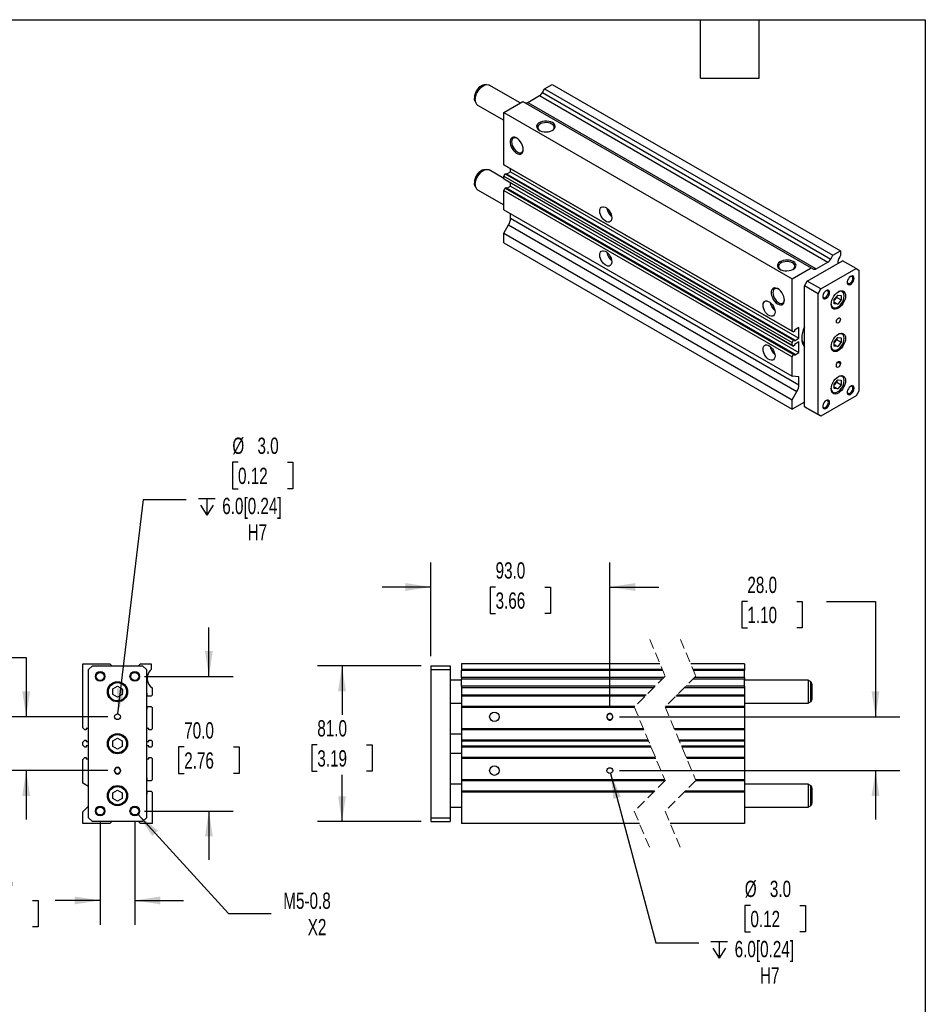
# Model space of a CAD drawing. Header units: millimetres. Extents: x 25 to 1092, y 25 to 838.
# Tile 4 of 4: x 621 to 1092, y 326 to 838. Entities that reach past the tile are written whole.
import ezdxf

# ---------------------------------------------------------------- set-up
doc = ezdxf.new("R2010")
doc.units = ezdxf.units.MM
doc.header["$LTSCALE"] = 4
doc.linetypes.add('SLD-Dashed', pattern=[1.905, 1.27, -0.635])
doc.linetypes.add('SLD-Solid', pattern=[0])
doc.layers.add('DIMENSIONS', color=140, linetype='SLD-Solid', lineweight=25)
doc.layers.add('TEXT', color=140, linetype='SLD-Solid', lineweight=25)
doc.styles.add('SLDTEXTSTYLE0', font='TXT', dxfattribs={"width": 0.7})
doc.dimstyles.new('SLDDIMSTYLE0', dxfattribs={"dimtxt": 8.632031, "dimasz": 13.208, "dimexe": 0, "dimexo": 0.0625, "dimgap": 2.158008, "dimtad": 0, "dimtih": 1, "dimtoh": 1, "dimrnd": 1e-09, "dimzin": 4, "dimdsep": 46, "dimtxsty": 'SLDTEXTSTYLE0', "dimsah": 1, "dimcen": 0.09, "dimadec": 0, "dimazin": 1, "dimtfac": 1, "dimtmove": 0, "dimatfit": 0, "dimfxl": 0, "dimfrac": 2, "dimtolj": 1, "dimtzin": 12, "dimarcsym": 0})
doc.dimstyles.new('SLDDIMSTYLE2', dxfattribs={"dimtxt": 8.632031, "dimasz": 13.208, "dimexe": 0, "dimexo": 0.0625, "dimgap": 2.158008, "dimtad": 0, "dimtih": 1, "dimtoh": 1, "dimrnd": 1e-09, "dimzin": 4, "dimdsep": 46, "dimtxsty": 'SLDTEXTSTYLE0', "dimsah": 1, "dimcen": 0.09, "dimadec": 0, "dimazin": 1, "dimtfac": 1, "dimtofl": 0, "dimtmove": 0, "dimatfit": 3, "dimfxl": 0, "dimfrac": 2, "dimtolj": 1, "dimtzin": 12, "dimarcsym": 0})
doc.dimstyles.new('SLDDIMSTYLE3', dxfattribs={"dimtxt": 8.632031, "dimasz": 13.208, "dimexe": 0, "dimexo": 0.0625, "dimgap": 2.158008, "dimtad": 0, "dimtih": 1, "dimtoh": 1, "dimrnd": 1e-09, "dimzin": 12, "dimdsep": 46, "dimtxsty": 'SLDTEXTSTYLE0', "dimsah": 1, "dimcen": 0, "dimadec": 0, "dimazin": 3, "dimtfac": 1, "dimtofl": 0, "dimtmove": 0, "dimatfit": 3, "dimfxl": 0, "dimfrac": 2, "dimtolj": 1, "dimtzin": 12, "dimarcsym": 0})
doc.dimstyles.new('SLDDIMSTYLE4', dxfattribs={"dimtxt": 8.632031, "dimasz": 13.208, "dimexe": 0, "dimexo": 0.0625, "dimgap": 2.158008, "dimtad": 0, "dimtih": 1, "dimtoh": 1, "dimrnd": 1e-09, "dimzin": 4, "dimdsep": 46, "dimtxsty": 'SLDTEXTSTYLE0', "dimsah": 1, "dimcen": 0, "dimadec": 0, "dimazin": 1, "dimtfac": 1, "dimtofl": 0, "dimtmove": 0, "dimatfit": 3, "dimfxl": 0, "dimfrac": 2, "dimtolj": 1, "dimtzin": 12, "dimarcsym": 0})

# ---------------------------------------------------------------- blocks, each defined once
blk = doc.blocks.new('_D_10')
at = {"layer": 'DIMENSIONS'}
for p, q in [((558.25, 506.52), (555.35, 506.52)), ((555.35, 506.52), (555.35, 492.8)), ((583.9, 506.52), (586.8, 506.52)), ((586.8, 506.52), (586.8, 492.8)), ((599.46, 506.52), (624.86, 506.52)), ((624.86, 506.52), (624.86, 475.75)), ((555.35, 492.8), (558.25, 492.8)), ((586.8, 492.8), (583.9, 492.8)), ((667.23, 475.75), (612.16, 475.75)), ((667.23, 447.75), (612.16, 447.75)), ((624.86, 447.75), (624.86, 422.35))]:
    blk.add_line(p, q, dxfattribs=at)
for points in [[(624.86, 475.75), (626.89, 488.96), (622.82, 488.96)], [(624.86, 447.75), (622.82, 434.54), (626.89, 434.54)]]:
    blk.add_solid(points, dxfattribs=at)
at = {"layer": 'DIMENSIONS', "char_height": 8.467, "attachment_point": 1, "style": 'SLDTEXTSTYLE0'}
for s, insert in [('28.0', (558.25, 519.36)), ('1.10', (558.25, 503.71))]:
    blk.add_mtext(s, dxfattribs=dict(at, insert=insert))
blk = doc.blocks.new('_D_11')
at = {"layer": 'DIMENSIONS'}
for p, q in [((719.81, 496.75), (719.81, 522.15)), ((686.39, 496.75), (732.51, 496.75)), ((706.99, 460.05), (704.09, 460.05)), ((704.09, 460.05), (704.09, 446.33)), ((732.64, 460.05), (735.53, 460.05)), ((735.53, 460.05), (735.53, 446.33)), ((704.09, 446.33), (706.99, 446.33)), ((735.53, 446.33), (732.64, 446.33)), ((686.39, 426.75), (732.51, 426.75)), ((719.81, 426.75), (719.81, 401.35))]:
    blk.add_line(p, q, dxfattribs=at)
for points in [[(719.81, 496.75), (721.84, 509.96), (717.78, 509.96)], [(719.81, 426.75), (717.78, 413.54), (721.84, 413.54)]]:
    blk.add_solid(points, dxfattribs=at)
at = {"layer": 'DIMENSIONS', "char_height": 8.467, "attachment_point": 1, "style": 'SLDTEXTSTYLE0'}
for s, insert in [('70.0', (706.99, 472.9)), ('2.76', (706.99, 457.25))]:
    blk.add_mtext(s, dxfattribs=dict(at, insert=insert))
blk = doc.blocks.new('_D_12')
at = {"layer": 'DIMENSIONS'}
for p, q in [((663.31, 421.67), (663.31, 367.55)), ((681.31, 421.67), (681.31, 367.55)), ((602.5, 380.25), (599.6, 380.25)), ((599.6, 380.25), (599.6, 366.53)), ((628.15, 380.25), (631.05, 380.25)), ((631.05, 380.25), (631.05, 366.53)), ((663.31, 380.25), (639.84, 380.25)), ((681.31, 380.25), (706.71, 380.25)), ((599.6, 366.53), (602.5, 366.53)), ((631.05, 366.53), (628.15, 366.53))]:
    blk.add_line(p, q, dxfattribs=at)
for points in [[(663.31, 380.25), (650.1, 382.28), (650.1, 378.22)], [(681.31, 380.25), (694.52, 378.22), (694.52, 382.28)]]:
    blk.add_solid(points, dxfattribs=at)
at = {"layer": 'DIMENSIONS', "char_height": 8.467, "attachment_point": 1, "style": 'SLDTEXTSTYLE0'}
for s, insert in [('18.0', (602.5, 393.1)), ('0.71', (602.5, 377.45))]:
    blk.add_mtext(s, dxfattribs=dict(at, insert=insert))
blk = doc.blocks.new('SW_SYMBOL_HOLE_DEPTH')
at = {"layer": 'DIMENSIONS', "color": 0}
for p, q in [((0, 3500), (3200, 3500)), ((400, 2220), (1600, 300)), ((1600, 3500), (1600, 300)), ((2800, 2220), (1600, 300))]:
    blk.add_line(p, q, dxfattribs=at)
blk = doc.blocks.new('_D_13')
at = {"layer": 'DIMENSIONS'}
for p, q in [((734.96, 608.07), (732.06, 608.07)), ((732.06, 608.07), (732.06, 594.35)), ((760.61, 608.07), (763.51, 608.07)), ((763.51, 608.07), (763.51, 594.35)), ((732.06, 594.35), (734.96, 594.35)), ((763.51, 594.35), (760.61, 594.35)), ((672.49, 477.24), (685.85, 588.67)), ((685.85, 588.67), (708.08, 588.67))]:
    blk.add_line(p, q, dxfattribs=at)
blk.add_solid([(672.49, 477.24), (676.08, 490.11), (672.04, 490.6)], dxfattribs=at)
at = {"layer": 'DIMENSIONS', "xscale": 0.002688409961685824, "yscale": 0.002688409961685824, "zscale": 0.002688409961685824}
blk.add_blockref('SW_SYMBOL_HOLE_DEPTH', (714.43, 579.84), dxfattribs=at)
at = {"layer": 'DIMENSIONS', "char_height": 8.467, "attachment_point": 1, "style": 'SLDTEXTSTYLE0'}
for s, insert in [('%%c', (732.03, 620.91)), ('3.0', (745.07, 620.91)), ('0.12', (734.96, 605.26)), ('6.0[0.24]', (726.77, 589.61)), ('H7', (739.95, 575.89))]:
    blk.add_mtext(s, dxfattribs=dict(at, insert=insert))
blk = doc.blocks.new('_D_14')
at = {"layer": 'DIMENSIONS'}
for p, q in [((683, 424.9), (729.93, 373.43)), ((729.93, 373.43), (752.15, 373.43))]:
    blk.add_line(p, q, dxfattribs=at)
blk.add_solid([(683, 424.9), (690.39, 413.77), (693.4, 416.51)], dxfattribs=at)
at = {"layer": 'DIMENSIONS', "char_height": 8.467, "attachment_point": 1, "style": 'SLDTEXTSTYLE0'}
for s, insert in [('M5-0.8', (758.5, 384.35)), ('X2', (771.2, 370.63))]:
    blk.add_mtext(s, dxfattribs=dict(at, insert=insert))
blk = doc.blocks.new('_D_15')
at = {"layer": 'DIMENSIONS'}
for p, q in [((830.13, 502.25), (776.31, 502.25)), ((789.01, 502.25), (789.01, 476.79)), ((776.18, 461.14), (773.28, 461.14)), ((773.28, 461.14), (773.28, 447.42)), ((801.83, 461.14), (804.73, 461.14)), ((804.73, 461.14), (804.73, 447.42)), ((773.28, 447.42), (776.18, 447.42)), ((789.01, 421.25), (789.01, 445.49)), ((804.73, 447.42), (801.83, 447.42)), ((830.13, 421.25), (776.31, 421.25))]:
    blk.add_line(p, q, dxfattribs=at)
for points in [[(789.01, 502.25), (786.97, 489.04), (791.04, 489.04)], [(789.01, 421.25), (791.04, 434.46), (786.97, 434.46)]]:
    blk.add_solid(points, dxfattribs=at)
at = {"layer": 'DIMENSIONS', "char_height": 8.467, "attachment_point": 1, "style": 'SLDTEXTSTYLE0'}
for s, insert in [('81.0', (776.18, 473.99)), ('3.19', (776.18, 458.34))]:
    blk.add_mtext(s, dxfattribs=dict(at, insert=insert))
blk = doc.blocks.new('_D_16')
at = {"layer": 'DIMENSIONS'}
for p, q in [((835.21, 507.33), (835.21, 555.92)), ((928.21, 481.08), (928.21, 555.92)), ((835.21, 543.22), (809.81, 543.22)), ((868.84, 543.22), (865.94, 543.22)), ((865.94, 543.22), (865.94, 529.5)), ((894.49, 543.22), (897.39, 543.22)), ((897.39, 543.22), (897.39, 529.5)), ((928.21, 543.22), (953.61, 543.22)), ((865.94, 529.5), (868.84, 529.5)), ((897.39, 529.5), (894.49, 529.5))]:
    blk.add_line(p, q, dxfattribs=at)
for points in [[(835.21, 543.22), (822, 545.25), (822, 541.19)], [(928.21, 543.22), (941.42, 541.19), (941.42, 545.25)]]:
    blk.add_solid(points, dxfattribs=at)
at = {"layer": 'DIMENSIONS', "char_height": 8.467, "attachment_point": 1, "style": 'SLDTEXTSTYLE0'}
for s, insert in [('93.0', (868.84, 556.07)), ('3.66', (868.84, 540.41))]:
    blk.add_mtext(s, dxfattribs=dict(at, insert=insert))
blk = doc.blocks.new('_D_17')
at = {"layer": 'DIMENSIONS'}
for p, q in [((999.71, 535.73), (996.81, 535.73)), ((996.81, 535.73), (996.81, 522.01)), ((1025.36, 535.73), (1028.26, 535.73)), ((1028.26, 535.73), (1028.26, 522.01)), ((1040.91, 535.73), (1066.31, 535.73)), ((1066.31, 535.73), (1066.31, 475.75)), ((996.81, 522.01), (999.71, 522.01)), ((1028.26, 522.01), (1025.36, 522.01)), ((933.29, 475.75), (1079.01, 475.75)), ((933.29, 447.75), (1079.01, 447.75)), ((1066.31, 447.75), (1066.31, 422.35))]:
    blk.add_line(p, q, dxfattribs=at)
for points in [[(1066.31, 475.75), (1068.35, 488.96), (1064.28, 488.96)], [(1066.31, 447.75), (1064.28, 434.54), (1068.35, 434.54)]]:
    blk.add_solid(points, dxfattribs=at)
at = {"layer": 'DIMENSIONS', "char_height": 8.467, "attachment_point": 1, "style": 'SLDTEXTSTYLE0'}
for s, insert in [('28.0', (999.71, 548.58)), ('1.10', (999.71, 532.92))]:
    blk.add_mtext(s, dxfattribs=dict(at, insert=insert))
blk = doc.blocks.new('_D_18')
at = {"layer": 'DIMENSIONS'}
for p, q in [((928.6, 446.3), (952.19, 358.27)), ((1001.3, 377.66), (998.4, 377.66)), ((998.4, 377.66), (998.4, 363.94)), ((1026.95, 377.66), (1029.85, 377.66)), ((1029.85, 377.66), (1029.85, 363.94)), ((998.4, 363.94), (1001.3, 363.94)), ((1029.85, 363.94), (1026.95, 363.94)), ((952.19, 358.27), (974.41, 358.27))]:
    blk.add_line(p, q, dxfattribs=at)
blk.add_solid([(928.6, 446.3), (930.05, 433.02), (933.98, 434.07)], dxfattribs=at)
at = {"layer": 'DIMENSIONS', "xscale": 0.002688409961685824, "yscale": 0.002688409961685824, "zscale": 0.002688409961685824}
blk.add_blockref('SW_SYMBOL_HOLE_DEPTH', (980.76, 349.43), dxfattribs=at)
at = {"layer": 'DIMENSIONS', "char_height": 8.467, "attachment_point": 1, "style": 'SLDTEXTSTYLE0'}
for s, insert in [('%%c', (998.37, 390.51)), ('3.0', (1011.4, 390.51)), ('0.12', (1001.3, 374.86)), ('6.0[0.24]', (993.11, 359.2)), ('H7', (1006.29, 345.49))]:
    blk.add_mtext(s, dxfattribs=dict(at, insert=insert))

msp = doc.modelspace()

# ---------------------------------------------------------------- linework, layer by layer
for p, q in [((863.994, 804.451), (862.928, 804.306)), ((881.56, 794.914), (865.48, 804.197)), ((894.3, 802.268), (898.189, 804.513)), ((898.189, 804.513), (1048.096, 717.974)), ((885.633, 795.223), (891.654, 798.699)), ((891.654, 798.699), (1041.56, 712.16)), ((893.154, 800.282), (894.3, 802.268)), ((893.154, 800.282), (1043.06, 713.743)), ((894.3, 802.268), (1044.207, 715.729)), ((858.11, 795.96), (858.079, 796.038)), ((858.11, 795.96), (858.517, 794.964)), ((859.48, 793.804), (873.087, 785.949)), ((873.087, 790.022), (882.986, 795.737)), ((882.986, 795.737), (1032.893, 709.197)), ((885.633, 795.223), (1035.539, 708.684)), ((873.087, 762.815), (873.087, 790.022)), ((873.087, 790.022), (1022.993, 703.483)), ((873.087, 762.815), (1022.993, 676.275)), ((873.794, 762.406), (873.087, 762.815)), ((863.994, 760.358), (862.928, 760.212)), ((873.087, 755.712), (865.48, 760.103)), ((873.087, 756.813), (873.794, 758.038)), ((873.794, 762.406), (1023.701, 675.867)), ((873.794, 758.038), (874.254, 758.303)), ((873.794, 758.038), (1023.701, 671.499)), ((874.254, 758.303), (1024.16, 671.764)), ((874.77, 758.005), (876.622, 759.075)), ((876.622, 759.075), (876.622, 760.773)), ((876.622, 759.075), (1026.529, 672.535)), ((873.087, 756.813), (1022.993, 670.274)), ((873.087, 755.458), (873.087, 756.813)), ((873.087, 755.458), (1022.993, 668.918)), ((873.794, 755.049), (873.087, 755.458)), ((873.794, 755.049), (1023.701, 668.51)), ((876.622, 751.726), (876.622, 753.416)), ((858.11, 751.867), (858.079, 751.945)), ((858.11, 751.867), (858.517, 750.871)), ((859.48, 749.711), (873.087, 741.856)), ((873.087, 749.456), (873.794, 750.681)), ((873.087, 749.456), (1022.993, 662.917)), ((873.087, 739.396), (873.087, 749.456)), ((873.794, 750.681), (874.254, 750.946)), ((873.794, 750.681), (1023.701, 664.142)), ((874.254, 750.946), (1024.16, 664.407)), ((874.763, 750.652), (876.622, 751.726)), ((876.622, 751.726), (1026.529, 665.186)), ((873.087, 739.396), (1022.993, 652.857)), ((876.622, 734.963), (876.622, 737.355)), ((876.622, 734.963), (1026.529, 648.424)), ((873.087, 727.148), (875.587, 731.478)), ((873.087, 727.148), (1022.993, 640.609)), ((873.087, 722.249), (873.087, 727.148)), ((875.587, 731.478), (1025.493, 644.939)), ((873.087, 722.249), (1022.993, 635.71)), ((1044.207, 715.729), (1048.096, 717.974)), ((1048.096, 717.974), (1048.096, 715.524)), ((1030.772, 702.258), (1049.156, 712.871)), ((1035.539, 708.684), (1041.56, 712.16)), ((1043.06, 713.743), (1044.207, 715.729)), ((1048.096, 715.524), (1047.761, 714.944)), ((1056.227, 708.789), (1049.156, 712.871)), ((1022.993, 703.483), (1032.893, 709.197)), ((1032.893, 709.197), (1034.039, 708.535)), ((1037.843, 698.176), (1056.227, 708.789)), ((1056.227, 708.789), (1057.642, 707.972)), ((1057.642, 707.972), (1057.642, 645.099)), ((1022.993, 676.275), (1022.993, 703.483)), ((1029.357, 699.808), (1030.772, 702.258)), ((1037.843, 698.176), (1030.772, 702.258)), ((1036.428, 695.726), (1029.357, 699.808)), ((1029.357, 636.935), (1029.357, 699.808)), ((1036.428, 695.726), (1037.843, 698.176)), ((1049.005, 697.095), (1048.734, 697.251)), ((1036.428, 632.853), (1036.428, 695.726)), ((1044.914, 692.821), (1046.682, 695.02)), ((1046.19, 693.809), (1044.914, 692.222)), ((1044.914, 690.464), (1044.914, 692.821)), ((1044.914, 691.327), (1046.682, 690.306)), ((1046.19, 694.409), (1046.19, 693.809)), ((1046.19, 693.809), (1048.449, 692.505)), ((1046.682, 695.02), (1048.449, 694.862)), ((1048.449, 692.505), (1046.682, 690.306)), ((1048.449, 694.862), (1048.449, 692.505)), ((1043.735, 688.591), (1044.005, 688.435)), ((1046.682, 690.306), (1044.914, 690.464)), ((1023.701, 675.867), (1022.993, 676.275)), ((1024.16, 676.132), (1023.701, 675.867)), ((1026.529, 678.088), (1024.16, 676.72)), ((1024.16, 676.72), (1024.16, 676.132)), ((1026.529, 672.535), (1026.529, 678.088)), ((1022.993, 670.274), (1023.701, 671.499)), ((1023.701, 671.499), (1024.16, 671.764)), ((1024.16, 671.168), (1026.529, 672.535)), ((1024.16, 671.764), (1024.16, 671.168)), ((1026.529, 670.739), (1024.16, 669.371)), ((1026.529, 665.186), (1026.529, 670.739)), ((1044.914, 670.775), (1046.682, 672.974)), ((1046.19, 671.763), (1044.914, 670.175)), ((1044.914, 668.418), (1044.914, 670.775)), ((1046.19, 672.362), (1046.19, 671.763)), ((1046.19, 671.763), (1048.449, 670.459)), ((1046.682, 672.974), (1048.449, 672.816)), ((1048.449, 672.816), (1048.449, 670.459)), ((1049.005, 675.049), (1048.734, 675.205)), ((1022.993, 668.918), (1022.993, 670.274)), ((1023.701, 668.51), (1022.993, 668.918)), ((1024.16, 668.775), (1023.701, 668.51)), ((1024.16, 669.371), (1024.16, 668.775)), ((1043.735, 666.544), (1044.005, 666.388)), ((1044.914, 669.28), (1046.682, 668.259)), ((1046.682, 668.259), (1044.914, 668.418)), ((1048.449, 670.459), (1046.682, 668.259)), ((1022.993, 662.917), (1023.701, 664.142)), ((1022.993, 652.857), (1022.993, 662.917)), ((1023.701, 664.142), (1024.16, 664.407)), ((1024.16, 663.819), (1026.529, 665.186)), ((1024.16, 664.407), (1024.16, 663.819)), ((1045.974, 658.164), (1045.974, 658.573)), ((1046.727, 660.179), (1048.096, 659.389)), ((1047.035, 660.41), (1048.096, 659.797)), ((1048.096, 659.797), (1048.096, 659.389)), ((1026.529, 652.541), (1022.993, 652.857)), ((1026.529, 648.424), (1026.529, 652.541)), ((1044.914, 648.728), (1046.682, 650.927)), ((1046.19, 650.316), (1046.19, 649.716)), ((1046.682, 650.927), (1048.449, 650.769)), ((1048.449, 650.769), (1048.449, 648.412)), ((1049.005, 653.002), (1048.734, 653.158)), ((1046.19, 649.716), (1044.914, 648.128)), ((1044.914, 646.371), (1044.914, 648.728)), ((1044.914, 647.233), (1046.682, 646.213)), ((1046.682, 646.213), (1044.914, 646.371)), ((1046.19, 649.716), (1048.449, 648.412)), ((1048.449, 648.412), (1046.682, 646.213)), ((1057.642, 645.099), (1056.227, 642.649)), ((1022.993, 640.609), (1025.493, 644.939)), ((1022.993, 635.71), (1022.993, 640.609)), ((1056.227, 642.649), (1037.843, 632.036)), ((1043.735, 644.498), (1044.005, 644.342)), ((1029.357, 639.383), (1022.993, 635.71)), ((1036.428, 632.853), (1029.357, 636.935)), ((1030.772, 636.118), (1029.357, 636.935)), ((1037.843, 632.036), (1030.772, 636.118)), ((1037.843, 632.036), (1036.428, 632.853)), ((654.311, 469.931), (654.311, 503.251)), ((654.311, 503.251), (668.311, 503.251)), ((657.311, 500.251), (659.311, 502.251)), ((659.311, 502.251), (685.311, 502.251)), ((668.311, 503.251), (669.311, 502.251)), ((683.311, 502.251), (684.311, 503.251)), ((684.311, 503.251), (689.811, 503.251)), ((685.311, 502.251), (687.311, 500.251)), ((689.811, 503.251), (689.811, 500.251)), ((835.209, 502.251), (845.209, 502.251)), ((835.209, 502.251), (835.209, 500.251)), ((845.209, 502.251), (845.209, 500.251)), ((954.275, 503.251), (851.209, 503.251)), ((851.209, 503.251), (851.209, 500.251)), ((998.232, 503.251), (970.275, 503.251)), ((998.232, 503.251), (998.232, 500.251)), ((657.311, 423.251), (657.311, 500.251)), ((687.311, 500.251), (687.311, 423.251)), ((689.811, 500.251), (689.338, 499.777)), ((835.209, 500.251), (845.209, 500.251)), ((835.209, 500.251), (835.209, 423.251)), ((845.209, 500.251), (845.209, 423.251)), ((955.531, 500.251), (851.209, 500.251)), ((851.209, 500.251), (851.209, 499.777)), ((955.73, 499.777), (851.209, 499.777)), ((851.209, 496.181), (851.209, 499.777)), ((998.232, 500.251), (971.531, 500.251)), ((998.232, 499.777), (971.73, 499.777)), ((998.232, 500.251), (998.232, 499.777)), ((998.232, 496.181), (998.232, 499.777)), ((669.811, 490.194), (672.311, 491.637)), ((672.311, 491.637), (674.811, 490.194)), ((687.811, 496.181), (687.811, 495.321)), ((689.338, 491.724), (690.311, 490.751)), ((851.209, 494.751), (845.209, 494.751)), ((956.286, 496.181), (851.209, 496.181)), ((851.209, 496.181), (851.209, 495.321)), ((955.426, 495.321), (851.209, 495.321)), ((851.209, 491.724), (851.209, 495.321)), ((951.829, 491.724), (851.209, 491.724)), ((851.209, 491.724), (851.209, 490.751)), ((998.232, 491.724), (967.829, 491.724)), ((998.232, 495.321), (971.426, 495.321)), ((998.232, 496.181), (972.286, 496.181)), ((998.232, 496.181), (998.232, 495.321)), ((998.232, 491.724), (998.232, 495.321)), ((1031.232, 494.751), (998.232, 494.751)), ((998.232, 491.724), (998.232, 490.751)), ((1032.482, 494.029), (1031.232, 494.751)), ((1031.232, 494.751), (1031.232, 482.751)), ((1032.482, 494.029), (1032.482, 483.472)), ((1033.232, 492.73), (1033.232, 484.771)), ((669.811, 487.307), (669.811, 490.194)), ((672.311, 485.864), (669.811, 487.307)), ((674.811, 487.307), (672.311, 485.864)), ((674.811, 490.194), (674.811, 487.307)), ((687.811, 487.951), (687.311, 487.951)), ((687.811, 486.451), (687.811, 487.951)), ((689.811, 486.451), (687.811, 486.451)), ((690.311, 486.951), (689.811, 486.451)), ((690.311, 490.751), (690.311, 486.951)), ((950.856, 490.751), (851.209, 490.751)), ((851.209, 490.751), (851.209, 486.951)), ((947.056, 486.951), (851.209, 486.951)), ((851.209, 486.951), (851.209, 486.451)), ((946.556, 486.451), (851.209, 486.451)), ((851.209, 486.451), (851.209, 481.051)), ((998.232, 486.451), (962.556, 486.451)), ((998.232, 486.951), (963.056, 486.951)), ((998.232, 490.751), (966.856, 490.751)), ((998.232, 490.751), (998.232, 486.951)), ((998.232, 486.951), (998.232, 486.451)), ((998.232, 486.451), (998.232, 481.051)), ((845.209, 482.751), (851.209, 482.751)), ((998.232, 482.751), (1031.232, 482.751)), ((1031.232, 482.751), (1032.482, 483.472)), ((687.311, 479.551), (687.811, 479.551)), ((687.811, 479.551), (687.811, 481.051)), ((687.811, 481.051), (689.811, 481.051)), ((689.811, 481.051), (690.311, 480.551)), ((690.311, 480.551), (690.311, 469.431)), ((941.156, 481.051), (851.209, 481.051)), ((851.209, 481.051), (851.209, 480.551)), ((941.081, 480.551), (851.209, 480.551)), ((851.209, 480.551), (851.209, 469.431)), ((998.232, 480.551), (957.081, 480.551)), ((998.232, 481.051), (957.156, 481.051)), ((998.232, 481.051), (998.232, 480.551)), ((998.232, 480.551), (998.232, 469.431)), ((926.709, 476.001), (926.709, 475.501)), ((929.709, 475.501), (929.709, 476.001)), ((655.311, 468.931), (654.311, 469.931)), ((655.961, 468.931), (655.311, 468.931)), ((657.311, 469.651), (655.961, 469.651)), ((655.961, 469.651), (655.961, 468.931)), ((688.661, 469.651), (687.311, 469.651)), ((688.661, 468.931), (688.661, 469.651)), ((689.811, 468.931), (688.661, 468.931)), ((690.311, 469.431), (689.811, 468.931)), ((851.209, 466.751), (845.209, 466.751)), ((945.739, 469.431), (851.209, 469.431)), ((851.209, 469.431), (851.209, 468.931)), ((945.948, 468.931), (851.209, 468.931)), ((851.209, 468.931), (851.209, 463.581)), ((998.232, 469.431), (961.739, 469.431)), ((998.232, 468.931), (961.948, 468.931)), ((998.232, 469.431), (998.232, 468.931)), ((998.232, 468.931), (998.232, 463.581)), ((654.311, 462.581), (655.311, 463.581)), ((654.311, 460.921), (654.311, 462.581)), ((655.311, 459.921), (654.311, 460.921)), ((655.311, 463.581), (655.961, 463.581)), ((655.961, 463.581), (655.961, 462.851)), ((655.961, 462.851), (657.311, 462.851)), ((669.811, 463.194), (672.311, 464.637)), ((669.811, 460.307), (669.811, 463.194)), ((672.311, 464.637), (674.811, 463.194)), ((674.811, 463.194), (674.811, 460.307)), ((687.311, 462.851), (688.661, 462.851)), ((688.661, 462.851), (688.661, 463.581)), ((688.661, 463.581), (689.811, 463.581)), ((689.811, 463.581), (690.311, 463.081)), ((690.311, 463.081), (690.311, 460.421)), ((948.189, 463.581), (851.209, 463.581)), ((851.209, 463.581), (851.209, 463.081)), ((948.398, 463.081), (851.209, 463.081)), ((851.209, 463.081), (851.209, 460.421)), ((998.232, 463.581), (964.189, 463.581)), ((998.232, 463.081), (964.398, 463.081)), ((998.232, 463.581), (998.232, 463.081)), ((998.232, 463.081), (998.232, 460.421)), ((655.961, 459.921), (655.311, 459.921)), ((657.311, 460.651), (655.961, 460.651)), ((655.961, 460.651), (655.961, 459.921)), ((672.311, 458.864), (669.811, 460.307)), ((674.811, 460.307), (672.311, 458.864)), ((688.661, 460.651), (687.311, 460.651)), ((688.661, 459.921), (688.661, 460.651)), ((689.811, 459.921), (688.661, 459.921)), ((690.311, 460.421), (689.811, 459.921)), ((845.209, 456.751), (851.209, 456.751)), ((949.513, 460.421), (851.209, 460.421)), ((851.209, 460.421), (851.209, 459.921)), ((949.722, 459.921), (851.209, 459.921)), ((851.209, 459.921), (851.209, 454.571)), ((998.232, 460.421), (965.513, 460.421)), ((998.232, 459.921), (965.722, 459.921)), ((998.232, 460.421), (998.232, 459.921)), ((998.232, 459.921), (998.232, 454.571)), ((654.311, 453.571), (655.311, 454.571)), ((654.311, 441.251), (654.311, 453.571)), ((655.311, 454.571), (655.961, 454.571)), ((655.961, 454.571), (655.961, 453.851)), ((655.961, 453.851), (657.311, 453.851)), ((687.311, 453.851), (688.661, 453.851)), ((688.661, 453.851), (688.661, 454.571)), ((688.661, 454.571), (689.811, 454.571)), ((689.811, 454.571), (690.311, 454.071)), ((690.311, 454.071), (690.311, 442.951)), ((951.963, 454.571), (851.209, 454.571)), ((851.209, 454.571), (851.209, 454.071)), ((952.172, 454.071), (851.209, 454.071)), ((851.209, 454.071), (851.209, 442.951)), ((998.232, 454.571), (967.963, 454.571)), ((998.232, 454.071), (968.172, 454.071)), ((998.232, 454.571), (998.232, 454.071)), ((998.232, 454.071), (998.232, 442.951)), ((670.811, 447.501), (670.811, 448.001)), ((673.811, 448.001), (673.811, 447.501)), ((657.311, 439.519), (654.311, 441.251)), ((687.811, 443.951), (687.311, 443.951)), ((687.811, 442.451), (687.811, 443.951)), ((689.811, 442.451), (687.811, 442.451)), ((690.311, 442.951), (689.811, 442.451)), ((851.209, 440.751), (845.209, 440.751)), ((956.83, 442.951), (851.209, 442.951)), ((851.209, 442.951), (851.209, 442.451)), ((956.756, 442.451), (851.209, 442.451)), ((851.209, 442.451), (851.209, 437.051)), ((998.232, 442.451), (972.756, 442.451)), ((998.232, 442.951), (972.83, 442.951)), ((998.232, 442.951), (998.232, 442.451)), ((998.232, 442.451), (998.232, 437.051)), ((1031.232, 440.751), (998.232, 440.751)), ((1032.482, 440.029), (1031.232, 440.751)), ((1031.232, 440.751), (1031.232, 428.751)), ((669.811, 436.194), (672.311, 437.637)), ((669.811, 433.307), (669.811, 436.194)), ((672.311, 437.637), (674.811, 436.194)), ((674.811, 436.194), (674.811, 433.307)), ((687.311, 435.551), (687.811, 435.551)), ((687.811, 435.551), (687.811, 437.051)), ((687.811, 437.051), (689.811, 437.051)), ((689.811, 437.051), (690.311, 436.551)), ((690.311, 436.551), (690.311, 420.251)), ((951.356, 437.051), (851.209, 437.051)), ((851.209, 437.051), (851.209, 436.551)), ((950.856, 436.551), (851.209, 436.551)), ((851.209, 436.551), (851.209, 420.251)), ((998.232, 436.551), (966.856, 436.551)), ((998.232, 437.051), (967.356, 437.051)), ((998.232, 437.051), (998.232, 436.551)), ((998.232, 436.551), (998.232, 420.251)), ((1032.482, 440.029), (1032.482, 429.472)), ((1033.232, 438.73), (1033.232, 430.771)), ((672.311, 431.864), (669.811, 433.307)), ((674.811, 433.307), (672.311, 431.864)), ((654.311, 426.251), (657.311, 429.251)), ((654.311, 420.251), (654.311, 426.251)), ((845.209, 428.751), (851.209, 428.751)), ((998.232, 428.751), (1031.232, 428.751)), ((1031.232, 428.751), (1032.482, 429.472)), ((668.311, 420.251), (654.311, 420.251)), ((659.311, 421.251), (657.311, 423.251)), ((685.311, 421.251), (659.311, 421.251)), ((669.311, 421.251), (668.311, 420.251)), ((684.311, 420.251), (683.311, 421.251)), ((690.311, 420.251), (684.311, 420.251)), ((687.311, 423.251), (685.311, 421.251)), ((835.209, 423.251), (845.209, 423.251)), ((835.209, 423.251), (835.209, 421.251)), ((835.209, 421.251), (845.209, 421.251)), ((845.209, 423.251), (845.209, 421.251)), ((943.636, 420.251), (851.209, 420.251)), ((998.232, 420.251), (959.636, 420.251))]:
    msp.add_line(p, q)
at = {"color": 7, "linetype": 'SLD-Dashed', "lineweight": 18}
for p, q in [((948.956, 515.951), (956.956, 496.851)), ((964.956, 515.951), (972.956, 496.851)), ((956.956, 496.851), (940.956, 480.851)), ((972.956, 496.851), (956.956, 480.851)), ((940.956, 480.851), (956.956, 442.651)), ((956.956, 480.851), (972.956, 442.651)), ((956.956, 442.651), (940.956, 426.651)), ((972.956, 442.651), (956.956, 426.651)), ((940.956, 426.651), (948.956, 407.551)), ((956.956, 426.651), (964.956, 407.551))]:
    msp.add_line(p, q, dxfattribs=at)
at = {"flags": 128}
for points in [[(858.238, 796.551), (858.324, 797.587), (858.581, 798.682), (858.998, 799.789), (859.557, 800.864), (860.236, 801.863), (861.007, 802.744), (861.838, 803.472), (862.695, 804.017), (863.544, 804.357), (864.349, 804.478), (865.077, 804.374), (865.48, 804.197)], [(858.079, 796.038), (857.951, 796.48), (857.864, 797.356)], [(898.446, 784.66), (897.561, 785.064), (896.537, 785.34), (895.431, 785.471), (894.302, 785.452), (893.211, 785.284), (892.217, 784.974), (891.374, 784.541), (890.726, 784.007), (890.309, 783.401), (890.145, 782.756), (890.244, 782.106), (890.599, 781.487), (891.192, 780.933), (891.99, 780.472), (892.951, 780.129), (894.024, 779.924), (895.149, 779.867), (896.266, 779.962), (897.316, 780.203), (898.241, 780.577), (898.991, 781.064), (899.527, 781.637), (899.82, 782.267), (899.853, 782.919), (899.624, 783.557), (899.147, 784.148), (898.446, 784.66)], [(898.036, 783.948), (897.223, 784.316), (896.281, 784.56), (895.266, 784.668), (894.235, 784.632), (893.249, 784.454), (892.366, 784.146), (891.636, 783.725), (891.101, 783.214), (890.794, 782.645), (890.732, 782.05), (890.918, 781.464), (891.342, 780.921), (891.786, 780.57)], [(898.229, 780.57), (898.379, 780.675), (898.913, 781.185), (899.22, 781.754), (899.282, 782.349), (899.096, 782.935), (898.672, 783.479), (898.036, 783.948)], [(883.244, 770.685), (883.151, 771.655), (882.878, 772.679), (882.439, 773.703), (881.858, 774.671), (881.167, 775.531), (880.402, 776.237), (879.604, 776.751), (878.818, 777.045), (878.085, 777.103), (877.444, 776.922), (876.931, 776.512), (876.572, 775.895), (876.388, 775.104), (876.388, 774.182), (876.572, 773.178), (876.931, 772.147), (877.444, 771.145), (878.085, 770.224), (878.818, 769.436), (879.604, 768.821), (880.402, 768.415), (881.167, 768.238), (881.858, 768.3), (882.439, 768.597), (882.878, 769.114), (883.151, 769.823), (883.244, 770.685)], [(880.017, 776.512), (879.85, 776.591), (879.141, 776.798), (878.495, 776.779), (877.948, 776.536), (877.534, 776.081), (877.275, 775.443), (877.187, 774.656), (877.275, 773.769), (877.534, 772.831), (877.948, 771.898), (878.495, 771.023), (879.141, 770.258), (879.85, 769.647), (880.58, 769.226), (881.289, 769.018), (881.936, 769.037), (882.482, 769.28), (882.897, 769.735), (883.156, 770.374), (883.237, 770.934)], [(858.238, 752.458), (858.324, 753.494), (858.581, 754.588), (858.998, 755.696), (859.557, 756.771), (860.236, 757.769), (861.007, 758.651), (861.838, 759.379), (862.695, 759.924), (863.544, 760.264), (864.349, 760.384), (865.077, 760.281), (865.48, 760.103)], [(858.079, 751.945), (857.951, 752.387), (857.864, 753.263)], [(923.009, 738.748), (923.099, 739.555), (923.365, 740.212), (923.791, 740.678), (924.352, 740.929), (925.017, 740.948), (925.745, 740.735), (926.495, 740.302), (927.223, 739.674), (927.887, 738.888), (928.449, 737.99), (928.875, 737.031), (929.141, 736.068), (929.231, 735.156), (929.141, 734.348), (928.875, 733.692), (928.449, 733.225), (927.887, 732.975), (927.223, 732.955), (926.495, 733.169), (925.745, 733.602), (925.017, 734.229), (924.352, 735.015), (923.791, 735.914), (923.365, 736.872), (923.099, 737.836), (923.009, 738.748)], [(923.009, 715.885), (923.099, 716.692), (923.365, 717.348), (923.791, 717.815), (924.352, 718.066), (925.017, 718.085), (925.745, 717.872), (926.495, 717.439), (927.223, 716.811), (927.887, 716.025), (928.449, 715.127), (928.875, 714.168), (929.141, 713.204), (929.231, 712.292), (929.141, 711.485), (928.875, 710.828), (928.449, 710.362), (927.887, 710.111), (927.223, 710.092), (926.495, 710.305), (925.745, 710.738), (925.017, 711.366), (924.352, 712.152), (923.791, 713.05), (923.365, 714.009), (923.099, 714.973), (923.009, 715.885)], [(1023.604, 712.408), (1022.718, 712.812), (1021.695, 713.087), (1020.589, 713.219), (1019.46, 713.2), (1018.369, 713.032), (1017.375, 712.722), (1016.531, 712.289), (1015.884, 711.755), (1015.467, 711.149), (1015.303, 710.504), (1015.401, 709.854), (1015.757, 709.235), (1016.35, 708.68), (1017.148, 708.219), (1018.109, 707.877), (1019.181, 707.672), (1020.306, 707.615), (1021.424, 707.71), (1022.473, 707.95), (1023.399, 708.324), (1024.149, 708.811), (1024.685, 709.385), (1024.978, 710.015), (1025.011, 710.667), (1024.782, 711.305), (1024.305, 711.896), (1023.604, 712.408)], [(1023.194, 711.696), (1022.381, 712.064), (1021.439, 712.308), (1020.424, 712.416), (1019.393, 712.38), (1018.407, 712.202), (1017.524, 711.894), (1016.794, 711.472), (1016.259, 710.962), (1015.952, 710.393), (1015.89, 709.798), (1016.076, 709.212), (1016.5, 708.668), (1016.944, 708.318)], [(1023.386, 708.318), (1023.537, 708.423), (1024.071, 708.933), (1024.378, 709.502), (1024.44, 710.097), (1024.254, 710.683), (1023.83, 711.227), (1023.194, 711.696)], [(1051.639, 701.834), (1051.719, 701.472), (1051.973, 701.111), (1052.362, 700.958), (1052.839, 701.033), (1053.347, 701.326), (1053.824, 701.802), (1054.212, 702.403), (1054.466, 703.058), (1054.554, 703.686)], [(1055.167, 703.686), (1055.071, 704.293), (1054.794, 704.724), (1054.366, 704.932), (1053.833, 704.895), (1053.253, 704.615), (1052.689, 704.125), (1052.202, 703.476), (1051.844, 702.739), (1051.655, 701.995), (1051.655, 701.323), (1051.844, 700.796), (1052.202, 700.472), (1052.689, 700.386), (1053.253, 700.547), (1053.833, 700.937), (1054.366, 701.514), (1054.794, 702.217), (1055.071, 702.968), (1055.167, 703.686)], [(1054.554, 703.686), (1054.466, 704.212), (1054.212, 704.573), (1053.824, 704.726), (1053.347, 704.651), (1053.238, 704.605)], [(1019.008, 692.31), (1018.915, 693.28), (1018.642, 694.304), (1018.204, 695.328), (1017.623, 696.296), (1016.931, 697.156), (1016.166, 697.862), (1015.369, 698.376), (1014.582, 698.67), (1013.849, 698.728), (1013.209, 698.547), (1012.695, 698.137), (1012.337, 697.52), (1012.153, 696.729), (1012.153, 695.807), (1012.337, 694.803), (1012.695, 693.772), (1013.209, 692.769), (1013.849, 691.849), (1014.582, 691.06), (1015.369, 690.446), (1016.166, 690.04), (1016.931, 689.862), (1017.623, 689.924), (1018.204, 690.222), (1018.642, 690.739), (1018.915, 691.448), (1019.008, 692.31)], [(1015.781, 698.137), (1015.615, 698.215), (1014.906, 698.423), (1014.259, 698.404), (1013.713, 698.161), (1013.298, 697.706), (1013.039, 697.067), (1012.951, 696.281), (1013.039, 695.394), (1013.298, 694.456), (1013.713, 693.522), (1014.259, 692.648), (1014.906, 691.883), (1015.615, 691.272), (1016.345, 690.85), (1017.054, 690.643), (1017.7, 690.662), (1018.247, 690.905), (1018.661, 691.36), (1018.92, 691.998), (1019.002, 692.559)], [(1038.911, 694.486), (1038.991, 694.124), (1039.245, 693.763), (1039.634, 693.611), (1040.111, 693.686), (1040.619, 693.979), (1041.096, 694.455), (1041.485, 695.056), (1041.738, 695.71), (1041.827, 696.338)], [(1042.439, 696.338), (1042.343, 696.946), (1042.066, 697.377), (1041.638, 697.585), (1041.105, 697.547), (1040.525, 697.268), (1039.961, 696.777), (1039.474, 696.128), (1039.116, 695.392), (1038.927, 694.647), (1038.927, 693.975), (1039.116, 693.449), (1039.474, 693.125), (1039.961, 693.038), (1040.525, 693.199), (1041.105, 693.589), (1041.638, 694.167), (1042.066, 694.869), (1042.343, 695.62), (1042.439, 696.338)], [(1041.827, 696.338), (1041.738, 696.864), (1041.485, 697.226), (1041.096, 697.378), (1040.619, 697.303), (1040.51, 697.258)], [(1043.323, 690.316), (1043.416, 691.324), (1043.69, 692.388), (1044.133, 693.456), (1044.72, 694.475), (1045.424, 695.392), (1046.209, 696.162), (1047.035, 696.746), (1047.861, 697.115), (1048.646, 697.251), (1049.35, 697.147), (1049.937, 696.807), (1050.38, 696.25), (1050.654, 695.502), (1050.747, 694.602), (1050.654, 693.595), (1050.38, 692.53), (1049.937, 691.462), (1049.35, 690.444), (1048.646, 689.527), (1047.861, 688.757), (1047.035, 688.172), (1046.209, 687.803), (1045.424, 687.667), (1044.72, 687.771), (1044.133, 688.111), (1043.69, 688.668), (1043.416, 689.416), (1043.323, 690.316)], [(1048.643, 697.251), (1048.709, 697.23), (1049.005, 697.095)], [(1007.861, 689.763), (1007.952, 690.571), (1008.218, 691.227), (1008.644, 691.694), (1009.205, 691.944), (1009.869, 691.963), (1010.598, 691.75), (1011.348, 691.317), (1012.076, 690.69), (1012.74, 689.904), (1013.301, 689.005), (1013.728, 688.046), (1013.993, 687.083), (1014.084, 686.171), (1013.993, 685.363), (1013.728, 684.707), (1013.301, 684.24), (1012.74, 683.99), (1012.076, 683.971), (1011.348, 684.184), (1010.598, 684.617), (1009.869, 685.245), (1009.205, 686.031), (1008.644, 686.929), (1008.218, 687.888), (1007.952, 688.851), (1007.861, 689.763)], [(1044.005, 688.435), (1043.741, 688.624), (1043.689, 688.671)], [(1045.974, 681.232), (1046.055, 681.747), (1046.285, 682.277), (1046.629, 682.741), (1047.035, 683.069), (1047.441, 683.21), (1047.785, 683.143), (1048.015, 682.878), (1048.096, 682.456), (1048.015, 681.941), (1047.785, 681.411), (1047.441, 680.947), (1047.035, 680.619), (1046.629, 680.478), (1046.285, 680.545), (1046.055, 680.81), (1045.974, 681.232)], [(1043.323, 668.269), (1043.416, 669.277), (1043.69, 670.342), (1044.133, 671.41), (1044.72, 672.428), (1045.424, 673.345), (1046.209, 674.115), (1047.035, 674.699), (1047.861, 675.069), (1048.646, 675.205), (1049.35, 675.1), (1049.937, 674.761), (1050.38, 674.203), (1050.654, 673.456), (1050.747, 672.556), (1050.654, 671.548), (1050.38, 670.483), (1049.937, 669.415), (1049.35, 668.397), (1048.646, 667.48), (1047.861, 666.71), (1047.035, 666.126), (1046.209, 665.756), (1045.424, 665.62), (1044.72, 665.725), (1044.133, 666.064), (1043.69, 666.622), (1043.416, 667.369), (1043.323, 668.269)], [(1048.643, 675.205), (1048.709, 675.183), (1049.005, 675.049)], [(1007.861, 666.9), (1007.952, 667.708), (1008.218, 668.364), (1008.644, 668.831), (1009.205, 669.081), (1009.869, 669.1), (1010.598, 668.887), (1011.348, 668.454), (1012.076, 667.826), (1012.74, 667.04), (1013.301, 666.142), (1013.728, 665.183), (1013.993, 664.22), (1014.084, 663.308), (1013.993, 662.5), (1013.728, 661.844), (1013.301, 661.377), (1012.74, 661.127), (1012.076, 661.108), (1011.348, 661.321), (1010.598, 661.754), (1009.869, 662.382), (1009.205, 663.167), (1008.644, 664.066), (1008.218, 665.025), (1007.952, 665.988), (1007.861, 666.9)], [(1029.357, 669.697), (1029.301, 669.677), (1029.116, 669.638)], [(1044.005, 666.388), (1043.741, 666.577), (1043.689, 666.624)], [(1045.974, 658.573), (1046.055, 659.088), (1046.285, 659.618), (1046.629, 660.082), (1047.035, 660.41), (1047.441, 660.551), (1047.785, 660.484), (1048.015, 660.219), (1048.096, 659.797)], [(1048.096, 659.389), (1048.015, 658.874), (1047.785, 658.344), (1047.441, 657.88), (1047.035, 657.552), (1046.629, 657.411), (1046.285, 657.478), (1046.055, 657.742), (1045.974, 658.164)], [(1043.323, 646.223), (1043.416, 647.23), (1043.69, 648.295), (1044.133, 649.363), (1044.72, 650.381), (1045.424, 651.298), (1046.209, 652.068), (1047.035, 652.653), (1047.861, 653.022), (1048.646, 653.158), (1049.35, 653.054), (1049.937, 652.714), (1050.38, 652.157), (1050.654, 651.409), (1050.747, 650.509), (1050.654, 649.501), (1050.38, 648.437), (1049.937, 647.369), (1049.35, 646.35), (1048.646, 645.433), (1047.861, 644.663), (1047.035, 644.079), (1046.209, 643.71), (1045.424, 643.574), (1044.72, 643.678), (1044.133, 644.018), (1043.69, 644.575), (1043.416, 645.323), (1043.323, 646.223)], [(1048.643, 653.158), (1048.709, 653.137), (1049.005, 653.002)], [(1051.639, 644.676), (1051.719, 644.314), (1051.973, 643.953), (1052.362, 643.801), (1052.839, 643.875), (1053.347, 644.169), (1053.824, 644.644), (1054.212, 645.246), (1054.466, 645.9), (1054.554, 646.528)], [(1055.167, 646.528), (1055.071, 647.135), (1054.794, 647.567), (1054.366, 647.775), (1053.833, 647.737), (1053.253, 647.458), (1052.689, 646.967), (1052.202, 646.318), (1051.844, 645.581), (1051.655, 644.837), (1051.655, 644.165), (1051.844, 643.638), (1052.202, 643.314), (1052.689, 643.228), (1053.253, 643.389), (1053.833, 643.779), (1054.366, 644.357), (1054.794, 645.059), (1055.071, 645.81), (1055.167, 646.528)], [(1054.554, 646.528), (1054.466, 647.054), (1054.212, 647.415), (1053.824, 647.568), (1053.347, 647.493), (1053.238, 647.448)], [(1042.439, 639.18), (1042.343, 639.788), (1042.066, 640.219), (1041.638, 640.427), (1041.105, 640.389), (1040.525, 640.11), (1039.961, 639.619), (1039.474, 638.97), (1039.116, 638.234), (1038.927, 637.489), (1038.927, 636.817), (1039.116, 636.291), (1039.474, 635.967), (1039.961, 635.88), (1040.525, 636.041), (1041.105, 636.431), (1041.638, 637.009), (1042.066, 637.711), (1042.343, 638.462), (1042.439, 639.18)], [(1041.827, 639.18), (1041.738, 639.707), (1041.485, 640.068), (1041.096, 640.22), (1040.619, 640.145), (1040.51, 640.1)], [(1044.005, 644.342), (1043.741, 644.531), (1043.689, 644.577)], [(1038.911, 637.329), (1038.991, 636.966), (1039.245, 636.605), (1039.634, 636.453), (1040.111, 636.528), (1040.619, 636.821), (1041.096, 637.297), (1041.485, 637.898), (1041.738, 638.552), (1041.827, 639.18)]]:
    msp.add_lwpolyline(points, dxfattribs=at)
for centre, radius in [((663.311, 496.751), 2.5), ((663.311, 496.751), 2.067), ((681.311, 496.751), 2.5), ((681.311, 496.751), 2.067), ((672.311, 488.751), 5.25), ((672.311, 488.751), 5), ((672.311, 488.751), 4.75), ((672.311, 475.751), 1.5), ((868.209, 475.751), 2.458), ((672.311, 461.751), 5.25), ((672.311, 461.751), 5), ((672.311, 461.751), 4.75), ((868.209, 447.751), 2.458), ((928.209, 447.751), 1.5), ((672.311, 434.751), 5.25), ((672.311, 434.751), 5), ((672.311, 434.751), 4.75), ((663.311, 426.751), 2.5), ((663.311, 426.751), 2.067), ((681.311, 426.751), 2.5), ((681.311, 426.751), 2.067)]:
    msp.add_circle(centre, radius)
for centre, radius, start, end in [((865.175, 797.349), 7.311, 107.8997, 179.94404), ((889.363, 802.371), 4.328, 301.95467, 331.14439), ((861.224, 796.248), 3.002, 174.20154, 234.48628), ((884.754, 796.45), 1.509, 245.68605, 305.61817), ((865.175, 753.256), 7.311, 107.8997, 179.94404), ((861.224, 752.155), 3.002, 174.20154, 234.48628), ((933.663, 741.306), 7.017, 189.84741, 230.14722), ((869.413, 735.209), 7.214, 328.85627, 358.0435), ((933.663, 718.443), 7.017, 189.84741, 230.14722), ((1039.27, 715.832), 4.328, 301.95467, 331.14439), ((1053.93, 711.13), 7.253, 148.27356, 177.99055), ((1034.661, 709.91), 1.509, 245.68605, 305.61817), ((1048.394, 693.735), 3.285, 99.90547, 117.98216), ((1048.149, 695.204), 1.795, 18.54874, 100.26096), ((1043.338, 694.527), 6.632, 295.96554, 10.85094), ((1018.516, 692.322), 7.017, 189.84741, 230.14722), ((1045.33, 690.356), 2.01, 175.09503, 296.96323), ((1043.219, 671.999), 15.282, 155.09632, 178.29562), ((1034.097, 672.051), 6.167, 176.26101, 219.77503), ((1032.185, 672.663), 4.303, 191.01144, 228.9082), ((1043.338, 672.48), 6.632, 295.96554, 10.85094), ((1048.394, 671.689), 3.285, 99.90547, 117.98216), ((1048.149, 673.158), 1.795, 18.54874, 100.26096), ((1018.516, 669.459), 7.017, 189.84741, 230.14722), ((1045.33, 668.309), 2.01, 175.09503, 296.96323), ((1043.338, 650.434), 6.632, 295.96554, 10.85094), ((1048.394, 649.642), 3.285, 99.90547, 117.98216), ((1048.149, 651.111), 1.795, 18.54874, 100.26096), ((1019.319, 648.67), 7.214, 328.85627, 358.0435), ((1045.33, 646.263), 2.01, 175.09503, 296.96323), ((692.811, 496.181), 5, 134.00426, 180), ((692.811, 495.321), 5, 180, 225.99574), ((1031.732, 492.73), 1.5, 0.00112, 59.99928), ((1031.732, 484.771), 1.5, 300.00085, 359.99882), ((928.209, 476.001), 1.5, 359.99996, 180.00004), ((928.209, 475.751), 1.5, 0, 180), ((928.209, 475.751), 1.5, 179.99996, 0.00004), ((928.209, 475.501), 1.5, 179.99996, 0.00004), ((672.311, 448.001), 1.5, 0, 180), ((672.311, 447.751), 1.5, 0, 180), ((672.311, 447.751), 1.5, 180, 0), ((672.311, 447.501), 1.5, 180, 0), ((1031.732, 438.73), 1.5, 0.00118, 59.99915), ((1031.732, 430.771), 1.5, 300.00072, 359.99888)]:
    msp.add_arc(centre, radius, start, end)
for points, knots in [([(862.85, 804.279), (862.64, 804.241), (862.146, 804.15), (861.387, 803.787), (860.581, 803.233), (859.822, 802.503), (859.146, 801.64), (858.583, 800.683), (858.157, 799.666), (857.87, 798.614), (857.832, 797.928), (857.813, 797.58)], [0, 0, 0, 0, 0.0795112, 0.1867419, 0.2998771, 0.4156456, 0.5312209, 0.6465414, 0.7623524, 0.8793727, 1, 1, 1, 1]), ([(857.813, 797.58), (857.821, 797.394), (857.84, 796.907), (857.922, 796.391), (858.063, 796.101), (858.08, 796.067)], [0, 0, 0, 0, 0.3541927, 0.9253599, 1, 1, 1, 1]), ([(862.85, 760.186), (862.64, 760.147), (862.146, 760.057), (861.387, 759.694), (860.581, 759.14), (859.822, 758.41), (859.146, 757.547), (858.583, 756.589), (858.157, 755.573), (857.87, 754.521), (857.832, 753.835), (857.813, 753.487)], [0, 0, 0, 0, 0.0795112, 0.1867419, 0.2998771, 0.4156456, 0.5312209, 0.6465414, 0.7623524, 0.8793727, 1, 1, 1, 1]), ([(857.813, 753.487), (857.821, 753.301), (857.84, 752.814), (857.922, 752.298), (858.063, 752.008), (858.08, 751.974)], [0, 0, 0, 0, 0.3541927, 0.9253599, 1, 1, 1, 1])]:
    msp.add_open_spline(points, degree=3, knots=knots)
at = {"layer": 'TEXT'}
for p, q in [((25.4, 838.2), (1092.2, 838.2)), ((975.36, 807.72), (975.36, 838.2)), ((1005.84, 807.72), (1005.84, 838.2)), ((1092.2, 838.2), (1092.2, 25.4)), ((975.36, 807.72), (1005.84, 807.72))]:
    msp.add_line(p, q, dxfattribs=at)

# ---------------------------------------------------------------- dimensions: what is measured, and where the dimension line sits
at = {"layer": 'DIMENSIONS'}
for p1, p2, picture, middle in [((672.133, 474.261), (672.49, 477.24), '_D_13', (747.786, 593.133)), ((927.821, 449.2), (928.598, 446.302), '_D_18', (1014.123, 362.727))]:
    dim = msp.add_diameter_dim_2p(p1=p1, p2=p2, text='<>\\P{\\fGDT;x}6.0[0.24]\\PH7\\P', dimstyle='SLDDIMSTYLE4', dxfattribs=at)
    dim.commit()
    dim.dimension.update_dxf_attribs({"geometry": picture, "text_midpoint": middle, "dimtype": 163})
for base, p1, p2, picture, middle in [((928.209, 543.22), (835.209, 502.251), (928.209, 476.001), '_D_16', (881.669, 543.22)), ((681.311, 380.251), (663.311, 426.751), (681.311, 426.751), '_D_12', (615.322, 380.251))]:
    dim = msp.add_linear_dim(base=base, p1=p1, p2=p2, dimstyle='SLDDIMSTYLE0', dxfattribs=at)
    dim.commit()
    dim.dimension.update_dxf_attribs({"geometry": picture, "text_midpoint": middle, "dimtype": 160})
for base, p1, p2, dimstyle, picture, middle in [((1066.315, 447.751), (928.209, 475.751), (928.209, 447.751), 'SLDDIMSTYLE0', '_D_17', (1066.315, 535.73)), ((624.855, 447.751), (672.311, 475.751), (672.311, 447.751), 'SLDDIMSTYLE0', '_D_10', (624.855, 506.515)), ((719.811, 426.751), (681.311, 496.751), (681.311, 426.751), 'SLDDIMSTYLE0', '_D_11', (719.811, 460.053)), ((789.006, 421.251), (835.209, 502.251), (835.209, 421.251), 'SLDDIMSTYLE2', '_D_15', (789.006, 461.143))]:
    dim = msp.add_linear_dim(base=base, p1=p1, p2=p2, angle=90, dimstyle=dimstyle, dxfattribs=at)
    dim.commit()
    dim.dimension.update_dxf_attribs({"geometry": picture, "text_midpoint": middle, "dimtype": 160})
dim = msp.add_diameter_dim_2p(p1=(679.627, 428.598), p2=(682.996, 424.903), text='M5-0.8\\PX2', dimstyle='SLDDIMSTYLE3', override={"dimpost": '<>'}, dxfattribs=at)
dim.commit()
dim.dimension.update_dxf_attribs({"geometry": '_D_14', "text_midpoint": (778.651, 373.433), "dimtype": 163})

doc.saveas('drawing.dxf')
